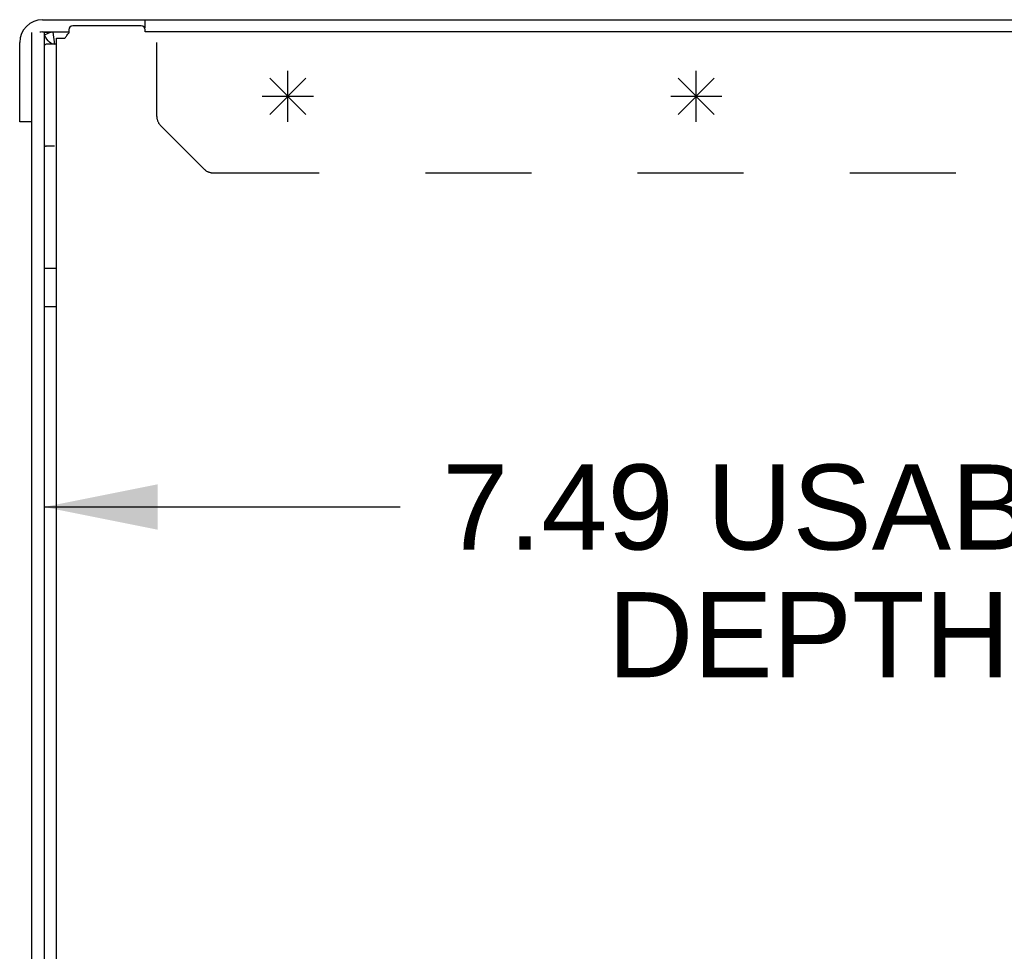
# Model space of a CAD drawing. Header units: inches. Extents: x 0 to 94.4, y 0 to 61.1.
# Tile 13 of 16: x 57.8 to 62.7, y 34.5 to 39.1. Entities that reach past the tile are written whole.
import ezdxf

# ---------------------------------------------------------------- set-up
doc = ezdxf.new("R2010")
doc.units = ezdxf.units.IN
doc.header["$LTSCALE"] = 5.194444
doc.header["$MEASUREMENT"] = 0
doc.linetypes.add('HIDDEN', pattern=[0.2, 0.1, -0.1])
doc.layers.get('0').update_dxf_attribs({"linetype": 'CONTINUOUS'})
for name, color, linetype in [('02___PRT_ALL_AXES', 7, 'CONTINUOUS'), ('DEFAULT_2', 8, 'HIDDEN'), ('DIMENSIONS', 7, 'CONTINUOUS')]:
    doc.layers.add(name, color=color, linetype=linetype)
doc.styles.get("Standard").update_dxf_attribs({"font": 'arial.ttf'})
doc.dimstyles.new('DIMSTYLE_1', dxfattribs={"dimtxt": 0.416667, "dimasz": 0.555556, "dimexe": 0.09, "dimexo": 0.07, "dimgap": 0.0375, "dimtad": 0, "dimtih": 1, "dimtoh": 1, "dimzin": 4, "dimdsep": 46, "dimtxsty": 'Standard', "dimblk": '_FILLED', "dimblk1": '_FILLED', "dimblk2": '_FILLED', "dimcen": 0.09, "dimazin": 1, "dimtfac": 1, "dimtdec": 3, "dimtofl": 0, "dimtmove": 0, "dimatfit": 3, "dimldrblk": '_FILLED', "dimfxl": 1, "dimtolj": 1, "dimtzin": 4, "dimarcsym": 0})

# ---------------------------------------------------------------- blocks, each defined once
blk = doc.blocks.new('_FILLED')
at = {"color": 0, "linetype": 'ByBlock'}
blk.add_solid([(0, 0), (-1, 0.2), (-1, -0.2)], dxfattribs=at)
blk = doc.blocks.new('*D20')
at = {"layer": 'DIMENSIONS', "color": 2, "linetype": 'Continuous'}
for p, q in [((57.9647, 36.6675), (59.7084, 36.6675)), ((65.4547, 36.6675), (63.7109, 36.6675))]:
    blk.add_line(p, q, dxfattribs=at)
at = {"layer": 'DIMENSIONS', "color": 2, "linetype": 'Continuous', "xscale": 0.5555555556, "yscale": 0.5555555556, "zscale": 0.5555555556, "rotation": 180}
blk.add_blockref('_FILLED', (57.9647, 36.6675), dxfattribs=at)
at = {"layer": 'DIMENSIONS', "color": 2, "linetype": 'Continuous', "xscale": 0.5555555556, "yscale": 0.5555555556, "zscale": 0.5555555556}
blk.add_blockref('_FILLED', (65.4547, 36.6675), dxfattribs=at)
at = {"layer": 'DIMENSIONS', "color": 2, "linetype": 'Continuous', "insert": (61.7097, 36.8758), "char_height": 0.416667, "width": 3.585812, "attachment_point": 2, "line_spacing_factor": 0.9}
blk.add_mtext('7.49 USABLE\\PDEPTH', dxfattribs=at)

msp = doc.modelspace()

# ---------------------------------------------------------------- linework, layer by layer
at = {"color": 3, "linetype": 'Continuous'}
for p, q in [((57.9567, 39.0534), (65.9127, 39.0534)), ((58.4397, 39.0234), (58.1047, 39.0234)), ((57.9047, 30.0509), (57.9047, 38.9908)), ((57.9867, 38.9903), (57.9762, 38.9899)), ((58.0247, 38.8797), (58.0247, 38.9634)), ((58.0247, 38.9634), (58.0663, 38.9634)), ((58.0847, 39.0034), (58.0847, 38.9881)), ((58.4597, 38.9934), (58.4597, 39.0034)), ((65.9127, 38.9934), (58.4597, 38.9934)), ((57.8447, 38.5534), (57.8447, 38.9414)), ((58.0247, 30.5694), (58.0247, 38.4871))]:
    msp.add_line(p, q, dxfattribs=at)
at = {"color": 7, "linetype": 'Continuous'}
for p, q in [((58.4567, 39.0534), (58.4567, 39.0138)), ((57.9567, 38.9934), (58.0847, 38.9934)), ((57.9647, 38.9934), (57.9647, 30.0509)), ((57.9779, 38.958), (57.9727, 38.9665)), ((58.0069, 38.992), (58.0158, 38.9327)), ((57.9898, 38.9441), (57.9846, 38.9494)), ((58.0099, 38.9328), (58.0035, 38.9347)), ((58.0247, 38.4871), (58.0247, 38.8797)), ((57.9047, 38.5534), (57.8447, 38.5534)), ((57.9647, 37.8374), (58.0247, 37.8374)), ((57.9647, 37.6494), (58.0247, 37.6494))]:
    msp.add_line(p, q, dxfattribs=at)
at = {"color": 4, "linetype": 'Continuous'}
for p, q in [((59.0693, 38.59), (59.246, 38.7668)), ((59.0693, 38.7668), (59.246, 38.59)), ((59.1577, 38.5534), (59.1577, 38.8034)), ((61.0693, 38.59), (61.246, 38.7668)), ((61.0693, 38.7668), (61.246, 38.59)), ((61.1577, 38.5534), (61.1577, 38.8034)), ((59.0327, 38.6784), (59.2827, 38.6784)), ((61.0327, 38.6784), (61.2827, 38.6784))]:
    msp.add_line(p, q, dxfattribs=at)
at = {"color": 3, "linetype": 'Continuous'}
for points in [[(57.9762, 38.9899), (57.9659, 38.9899), (57.9651, 38.9899)], [(58.0069, 38.992), (57.9971, 38.9909), (57.9867, 38.9903)], [(58.0663, 38.9634), (58.0688, 38.9661), (58.0709, 38.9687), (58.0728, 38.9711), (58.0745, 38.9734), (58.076, 38.9757), (58.0792, 38.9805)], [(58.0792, 38.9805), (58.081, 38.983), (58.0828, 38.9856), (58.0847, 38.9881)]]:
    msp.add_lwpolyline(points, dxfattribs=at)
at = {"color": 7, "linetype": 'Continuous'}
for points in [[(57.9727, 38.9665), (57.9685, 38.9756), (57.9684, 38.976)], [(57.9846, 38.9494), (57.9836, 38.9506), (57.9779, 38.958)], [(58.0035, 38.9347), (57.9967, 38.9386), (57.9898, 38.9441)]]:
    msp.add_lwpolyline(points, dxfattribs=at)
at = {"color": 3, "linetype": 'Continuous'}
for centre, radius, start, end in [((57.9567, 38.9414), 0.112, 90, 180), ((58.1047, 39.0034), 0.02, 90, 180), ((58.4397, 39.0034), 0.02, 0, 90), ((58.0247, 38.8734), 0.12, 98.5275, 118.6828)]:
    msp.add_arc(centre, radius, start, end, dxfattribs=at)
at = {"color": 7, "linetype": 'Continuous'}
for centre, radius, start, end in [((57.9567, 38.9414), 0.052, 90, 105), ((57.9747, 38.9234), 0.01, 90, 180), ((58.0247, 38.8734), 0.06, 90, 98.5275), ((57.9747, 38.4434), 0.01, 180, 270)]:
    msp.add_arc(centre, radius, start, end, dxfattribs=at)
at = {"layer": '02___PRT_ALL_AXES', "color": 7, "linetype": 'Continuous'}
for p, q in [((58.0147, 38.9334), (57.9747, 38.9334)), ((58.0147, 38.4334), (57.9747, 38.4334))]:
    msp.add_line(p, q, dxfattribs=at)
at = {"layer": 'DEFAULT_2', "color": 8, "linetype": 'HIDDEN'}
for p, q in [((58.5162, 38.5795), (58.5162, 38.9414)), ((58.5347, 38.5349), (58.7478, 38.3218)), ((58.7923, 38.3034), (65.8447, 38.3034))]:
    msp.add_line(p, q, dxfattribs=at)
for centre, start, end in [((58.5792, 38.5795), 180, 225), ((58.7923, 38.3664), 225, 270)]:
    msp.add_arc(centre, 0.063, start, end, dxfattribs=at)

# ---------------------------------------------------------------- dimensions: what is measured, and where the dimension line sits
at = {"layer": 'DIMENSIONS', "color": 2, "linetype": 'Continuous'}
dim = msp.add_linear_dim(base=(65.4547, 36.6675), p1=(57.9647, 38.8684), p2=(65.4547, 37.8034), text='<> USABLE\\PDEPTH', dimstyle='DIMSTYLE_1', dxfattribs=at)
dim.commit()
dim.dimension.update_dxf_attribs({"geometry": '*D20', "text_midpoint": (61.7097, 36.355), "dimtype": 160})

doc.saveas('drawing.dxf')
